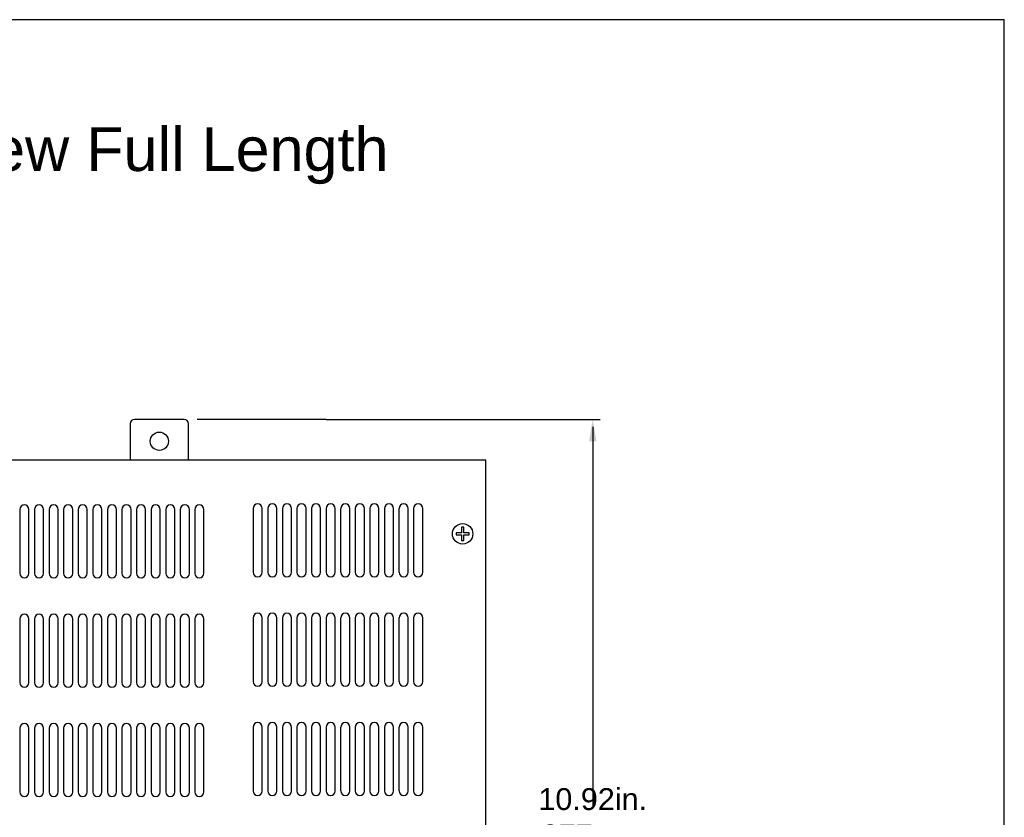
# Model space of a CAD drawing. Extents: x 183.7 to 238, y -64.4 to 9.5.
# Tile 6 of 18: x 196.6 to 210.1, y -28.7 to -17.7. Entities that reach past the tile are written whole.
import ezdxf

# ---------------------------------------------------------------- set-up
doc = ezdxf.new("R2010")
doc.units = 0
doc.header["$LTSCALE"] = 1.87
doc.header["$MEASUREMENT"] = 0
doc.layers.get('0').update_dxf_attribs({"linetype": 'CONTINUOUS'})
doc.layers.add('dim', color=5, linetype='CONTINUOUS')
doc.layers.add('UNIT', color=7, linetype='CONTINUOUS')
doc.styles.add('Arial', font='ARIAL.TTF', dxfattribs={"height": 0.3})

msp = doc.modelspace()

# ---------------------------------------------------------------- linework, layer by layer
at = {"linetype": 'Continuous'}
for p in [(184.41, -17.747), (210.078, -39.907)]:
    msp.add_line(p, (210.078, -17.747), dxfattribs=at)
at = {"layer": 'dim'}
for p, q in [((200.779, -23.231), (199.01, -23.231)), ((200.779, -23.231), (204.533, -23.231)), ((204.433, -23.331), (204.433, -28.569))]:
    msp.add_line(p, q, dxfattribs=at)
msp.add_solid([(204.383, -23.531), (204.483, -23.531), (204.433, -23.231)], dxfattribs=at)
at = {"layer": 'UNIT', "linetype": 'Continuous'}
for p, q in [((198.089, -23.29), (198.089, -23.785)), ((198.829, -23.23), (198.149, -23.23)), ((198.889, -23.785), (198.889, -23.29)), ((188.739, -23.785), (202.965, -23.785)), ((202.965, -33.481), (202.965, -23.785)), ((196.576, -24.466), (196.576, -25.341)), ((196.701, -25.341), (196.701, -24.466)), ((196.776, -24.466), (196.776, -25.341)), ((196.901, -25.341), (196.901, -24.466)), ((196.976, -24.466), (196.976, -25.341)), ((197.101, -25.341), (197.101, -24.466)), ((197.176, -24.466), (197.176, -25.341)), ((197.301, -25.341), (197.301, -24.466)), ((197.376, -24.466), (197.376, -25.341)), ((197.501, -25.341), (197.501, -24.466)), ((197.576, -24.466), (197.576, -25.341)), ((197.701, -25.341), (197.701, -24.466)), ((197.776, -24.466), (197.776, -25.341)), ((197.901, -25.341), (197.901, -24.466)), ((197.976, -24.466), (197.976, -25.341)), ((198.101, -25.341), (198.101, -24.466)), ((198.176, -24.466), (198.176, -25.341)), ((198.301, -25.341), (198.301, -24.466)), ((198.376, -24.466), (198.376, -25.341)), ((198.501, -25.341), (198.501, -24.466)), ((198.576, -24.466), (198.576, -25.341)), ((198.701, -25.341), (198.701, -24.466)), ((198.776, -24.466), (198.776, -25.341)), ((198.901, -25.341), (198.901, -24.466)), ((198.976, -24.466), (198.976, -25.341)), ((199.101, -25.341), (199.101, -24.466)), ((199.776, -24.452), (199.776, -25.327)), ((199.901, -25.327), (199.901, -24.452)), ((199.976, -24.452), (199.976, -25.327)), ((200.101, -25.327), (200.101, -24.452)), ((200.176, -24.452), (200.176, -25.327)), ((200.301, -25.327), (200.301, -24.452)), ((200.376, -24.452), (200.376, -25.327)), ((200.501, -25.327), (200.501, -24.452)), ((200.576, -24.452), (200.576, -25.327)), ((200.701, -25.327), (200.701, -24.452)), ((200.776, -24.452), (200.776, -25.327)), ((200.901, -25.327), (200.901, -24.452)), ((200.976, -24.452), (200.976, -25.327)), ((201.101, -25.327), (201.101, -24.452)), ((201.176, -24.452), (201.176, -25.327)), ((201.301, -25.327), (201.301, -24.452)), ((201.376, -24.452), (201.376, -25.327)), ((201.501, -25.327), (201.501, -24.452)), ((201.576, -24.452), (201.576, -25.327)), ((201.701, -25.327), (201.701, -24.452)), ((201.776, -24.452), (201.776, -25.327)), ((201.901, -25.327), (201.901, -24.452)), ((201.976, -24.452), (201.976, -25.327)), ((202.101, -25.327), (202.101, -24.452)), ((202.634, -24.71), (202.634, -24.785)), ((202.664, -24.71), (202.634, -24.71)), ((202.664, -24.785), (202.664, -24.71)), ((202.634, -24.785), (202.559, -24.785)), ((202.559, -24.785), (202.559, -24.815)), ((202.559, -24.815), (202.634, -24.815)), ((202.634, -24.815), (202.634, -24.89)), ((202.739, -24.785), (202.664, -24.785)), ((202.664, -24.815), (202.739, -24.815)), ((202.664, -24.89), (202.664, -24.815)), ((202.739, -24.815), (202.739, -24.785)), ((202.634, -24.89), (202.664, -24.89)), ((196.576, -25.966), (196.576, -26.841)), ((196.701, -26.841), (196.701, -25.966)), ((196.776, -25.966), (196.776, -26.841)), ((196.901, -26.841), (196.901, -25.966)), ((196.976, -25.966), (196.976, -26.841)), ((197.101, -26.841), (197.101, -25.966)), ((197.176, -25.966), (197.176, -26.841)), ((197.301, -26.841), (197.301, -25.966)), ((197.376, -25.966), (197.376, -26.841)), ((197.501, -26.841), (197.501, -25.966)), ((197.576, -25.966), (197.576, -26.841)), ((197.701, -26.841), (197.701, -25.966)), ((197.776, -25.966), (197.776, -26.841)), ((197.901, -26.841), (197.901, -25.966)), ((197.976, -25.966), (197.976, -26.841)), ((198.101, -26.841), (198.101, -25.966)), ((198.176, -25.966), (198.176, -26.841)), ((198.301, -26.841), (198.301, -25.966)), ((198.376, -25.966), (198.376, -26.841)), ((198.501, -26.841), (198.501, -25.966)), ((198.576, -25.966), (198.576, -26.841)), ((198.701, -26.841), (198.701, -25.966)), ((198.776, -25.966), (198.776, -26.841)), ((198.901, -26.841), (198.901, -25.966)), ((198.976, -25.966), (198.976, -26.841)), ((199.101, -26.841), (199.101, -25.966)), ((199.776, -25.952), (199.776, -26.827)), ((199.901, -26.827), (199.901, -25.952)), ((199.976, -25.952), (199.976, -26.827)), ((200.101, -26.827), (200.101, -25.952)), ((200.176, -25.952), (200.176, -26.827)), ((200.301, -26.827), (200.301, -25.952)), ((200.376, -25.952), (200.376, -26.827)), ((200.501, -26.827), (200.501, -25.952)), ((200.576, -25.952), (200.576, -26.827)), ((200.701, -26.827), (200.701, -25.952)), ((200.776, -25.952), (200.776, -26.827)), ((200.901, -26.827), (200.901, -25.952)), ((200.976, -25.952), (200.976, -26.827)), ((201.101, -26.827), (201.101, -25.952)), ((201.176, -25.952), (201.176, -26.827)), ((201.301, -26.827), (201.301, -25.952)), ((201.376, -25.952), (201.376, -26.827)), ((201.501, -26.827), (201.501, -25.952)), ((201.576, -25.952), (201.576, -26.827)), ((201.701, -26.827), (201.701, -25.952)), ((201.776, -25.952), (201.776, -26.827)), ((201.901, -26.827), (201.901, -25.952)), ((201.976, -25.952), (201.976, -26.827)), ((202.101, -26.827), (202.101, -25.952)), ((196.576, -27.466), (196.576, -28.341)), ((196.701, -28.341), (196.701, -27.466)), ((196.776, -27.466), (196.776, -28.341)), ((196.901, -28.341), (196.901, -27.466)), ((196.976, -27.466), (196.976, -28.341)), ((197.101, -28.341), (197.101, -27.466)), ((197.176, -27.466), (197.176, -28.341)), ((197.301, -28.341), (197.301, -27.466)), ((197.376, -27.466), (197.376, -28.341)), ((197.501, -28.341), (197.501, -27.466)), ((197.576, -27.466), (197.576, -28.341)), ((197.701, -28.341), (197.701, -27.466)), ((197.776, -27.466), (197.776, -28.341)), ((197.901, -28.341), (197.901, -27.466)), ((197.976, -27.466), (197.976, -28.341)), ((198.101, -28.341), (198.101, -27.466)), ((198.176, -27.466), (198.176, -28.341)), ((198.301, -28.341), (198.301, -27.466)), ((198.376, -27.466), (198.376, -28.341)), ((198.501, -28.341), (198.501, -27.466)), ((198.576, -27.466), (198.576, -28.341)), ((198.701, -28.341), (198.701, -27.466)), ((198.776, -27.466), (198.776, -28.341)), ((198.901, -28.341), (198.901, -27.466)), ((198.976, -27.466), (198.976, -28.341)), ((199.101, -28.341), (199.101, -27.466)), ((199.776, -27.452), (199.776, -28.327)), ((199.901, -28.327), (199.901, -27.452)), ((199.976, -27.452), (199.976, -28.327)), ((200.101, -28.327), (200.101, -27.452)), ((200.176, -27.452), (200.176, -28.327)), ((200.301, -28.327), (200.301, -27.452)), ((200.376, -27.452), (200.376, -28.327)), ((200.501, -28.327), (200.501, -27.452)), ((200.576, -27.452), (200.576, -28.327)), ((200.701, -28.327), (200.701, -27.452)), ((200.776, -27.452), (200.776, -28.327)), ((200.901, -28.327), (200.901, -27.452)), ((200.976, -27.452), (200.976, -28.327)), ((201.101, -28.327), (201.101, -27.452)), ((201.176, -27.452), (201.176, -28.327)), ((201.301, -28.327), (201.301, -27.452)), ((201.376, -27.452), (201.376, -28.327)), ((201.501, -28.327), (201.501, -27.452)), ((201.576, -27.452), (201.576, -28.327)), ((201.701, -28.327), (201.701, -27.452)), ((201.776, -27.452), (201.776, -28.327)), ((201.901, -28.327), (201.901, -27.452)), ((201.976, -27.452), (201.976, -28.327)), ((202.101, -28.327), (202.101, -27.452))]:
    msp.add_line(p, q, dxfattribs=at)
for centre, radius in [((198.489, -23.53), 0.125), ((202.649, -24.8), 0.14)]:
    msp.add_circle(centre, radius, dxfattribs=at)
for centre, radius, start, end in [((198.149, -23.29), 0.06, 90, 180), ((198.829, -23.29), 0.06, 0, 90), ((196.639, -24.466), 0.0625, 0, 180), ((196.839, -24.466), 0.0625, 0, 180), ((197.039, -24.466), 0.0625, 0, 180), ((197.239, -24.466), 0.0625, 0, 180), ((197.439, -24.466), 0.0625, 0, 180), ((197.639, -24.466), 0.0625, 0, 180), ((197.839, -24.466), 0.0625, 0, 180), ((198.039, -24.466), 0.0625, 0, 180), ((198.239, -24.466), 0.0625, 0, 180), ((198.439, -24.466), 0.0625, 0, 180), ((198.639, -24.466), 0.0625, 0, 180), ((198.839, -24.466), 0.0625, 0, 180), ((199.039, -24.466), 0.0625, 0, 180), ((199.839, -24.452), 0.0625, 0, 180), ((200.039, -24.452), 0.0625, 0, 180), ((200.239, -24.452), 0.0625, 0, 180), ((200.439, -24.452), 0.0625, 0, 180), ((200.639, -24.452), 0.0625, 0, 180), ((200.839, -24.452), 0.0625, 0, 180), ((201.039, -24.452), 0.0625, 0, 180), ((201.239, -24.452), 0.0625, 0, 180), ((201.439, -24.452), 0.0625, 0, 180), ((201.639, -24.452), 0.0625, 0, 180), ((201.839, -24.452), 0.0625, 0, 180), ((202.039, -24.452), 0.0625, 0, 180), ((196.639, -25.341), 0.0625, 180, 0), ((196.839, -25.341), 0.0625, 180, 0), ((197.039, -25.341), 0.0625, 180, 0), ((197.239, -25.341), 0.0625, 180, 0), ((197.439, -25.341), 0.0625, 180, 0), ((197.639, -25.341), 0.0625, 180, 0), ((197.839, -25.341), 0.0625, 180, 0), ((198.039, -25.341), 0.0625, 180, 0), ((198.239, -25.341), 0.0625, 180, 0), ((198.439, -25.341), 0.0625, 180, 0), ((198.639, -25.341), 0.0625, 180, 0), ((198.839, -25.341), 0.0625, 180, 0), ((199.039, -25.341), 0.0625, 180, 0), ((199.839, -25.327), 0.0625, 180, 0), ((200.039, -25.327), 0.0625, 180, 0), ((200.239, -25.327), 0.0625, 180, 0), ((200.439, -25.327), 0.0625, 180, 0), ((200.639, -25.327), 0.0625, 180, 360), ((200.839, -25.327), 0.0625, 180, 360), ((201.039, -25.327), 0.0625, 180, 0), ((201.239, -25.327), 0.0625, 180, 0), ((201.439, -25.327), 0.0625, 180, 0), ((201.639, -25.327), 0.0625, 180, 0), ((201.839, -25.327), 0.0625, 180, 0), ((202.039, -25.327), 0.0625, 180, 0), ((196.639, -25.966), 0.0625, 0, 180), ((196.839, -25.966), 0.0625, 0, 180), ((197.039, -25.966), 0.0625, 0, 180), ((197.239, -25.966), 0.0625, 0, 180), ((197.439, -25.966), 0.0625, 0, 180), ((197.639, -25.966), 0.0625, 0, 180), ((197.839, -25.966), 0.0625, 0, 180), ((198.039, -25.966), 0.0625, 0, 180), ((198.239, -25.966), 0.0625, 0, 180), ((198.439, -25.966), 0.0625, 0, 180), ((198.639, -25.966), 0.0625, 0, 180), ((198.839, -25.966), 0.0625, 0, 180), ((199.039, -25.966), 0.0625, 0, 180), ((199.839, -25.952), 0.0625, 0, 180), ((200.039, -25.952), 0.0625, 0, 180), ((200.239, -25.952), 0.0625, 0, 180), ((200.439, -25.952), 0.0625, 0, 180), ((200.639, -25.952), 0.0625, 0, 180), ((200.839, -25.952), 0.0625, 0, 180), ((201.039, -25.952), 0.0625, 0, 180), ((201.239, -25.952), 0.0625, 0, 180), ((201.439, -25.952), 0.0625, 0, 180), ((201.639, -25.952), 0.0625, 0, 180), ((201.839, -25.952), 0.0625, 0, 180), ((202.039, -25.952), 0.0625, 0, 180), ((196.639, -26.841), 0.0625, 180, 0), ((196.839, -26.841), 0.0625, 180, 0), ((197.039, -26.841), 0.0625, 180, 0), ((197.239, -26.841), 0.0625, 180, 0), ((197.439, -26.841), 0.0625, 180, 0), ((197.639, -26.841), 0.0625, 180, 0), ((197.839, -26.841), 0.0625, 180, 0), ((198.039, -26.841), 0.0625, 180, 0), ((198.239, -26.841), 0.0625, 180, 0), ((198.439, -26.841), 0.0625, 180, 0), ((198.639, -26.841), 0.0625, 180, 0), ((198.839, -26.841), 0.0625, 180, 0), ((199.039, -26.841), 0.0625, 180, 0), ((199.839, -26.827), 0.0625, 180, 0), ((200.039, -26.827), 0.0625, 180, 0), ((200.239, -26.827), 0.0625, 180, 0), ((200.439, -26.827), 0.0625, 180, 0), ((200.639, -26.827), 0.0625, 180, 360), ((200.839, -26.827), 0.0625, 180, 0), ((201.039, -26.827), 0.0625, 180, 0), ((201.239, -26.827), 0.0625, 180, 0), ((201.439, -26.827), 0.0625, 180, 0), ((201.639, -26.827), 0.0625, 180, 0), ((201.839, -26.827), 0.0625, 180, 360), ((202.039, -26.827), 0.0625, 180, 0), ((196.639, -27.466), 0.0625, 0, 180), ((196.839, -27.466), 0.0625, 0, 180), ((197.039, -27.466), 0.0625, 0, 180), ((197.239, -27.466), 0.0625, 0, 180), ((197.439, -27.466), 0.0625, 0, 180), ((197.639, -27.466), 0.0625, 0, 180), ((197.839, -27.466), 0.0625, 0, 180), ((198.039, -27.466), 0.0625, 0, 180), ((198.239, -27.466), 0.0625, 0, 180), ((198.439, -27.466), 0.0625, 0, 180), ((198.639, -27.466), 0.0625, 0, 180), ((198.839, -27.466), 0.0625, 0, 180), ((199.039, -27.466), 0.0625, 0, 180), ((199.839, -27.452), 0.0625, 0, 180), ((200.039, -27.452), 0.0625, 0, 180), ((200.239, -27.452), 0.0625, 0, 180), ((200.439, -27.452), 0.0625, 0, 180), ((200.639, -27.452), 0.0625, 0, 180), ((200.839, -27.452), 0.0625, 0, 180), ((201.039, -27.452), 0.0625, 0, 180), ((201.239, -27.452), 0.0625, 0, 180), ((201.439, -27.452), 0.0625, 0, 180), ((201.639, -27.452), 0.0625, 0, 180), ((201.839, -27.452), 0.0625, 0, 180), ((202.039, -27.452), 0.0625, 0, 180), ((196.639, -28.341), 0.0625, 180, 0), ((196.839, -28.341), 0.0625, 180, 0), ((197.039, -28.341), 0.0625, 180, 0), ((197.239, -28.341), 0.0625, 180, 0), ((197.439, -28.341), 0.0625, 180, 0), ((197.639, -28.341), 0.0625, 180, 0), ((197.839, -28.341), 0.0625, 180, 0), ((198.039, -28.341), 0.0625, 180, 0), ((198.239, -28.341), 0.0625, 180, 0), ((198.439, -28.341), 0.0625, 180, 0), ((198.639, -28.341), 0.0625, 180, 0), ((198.839, -28.341), 0.0625, 180, 0), ((199.039, -28.341), 0.0625, 180, 0), ((199.839, -28.327), 0.0625, 180, 0), ((200.039, -28.327), 0.0625, 180, 0), ((200.239, -28.327), 0.0625, 180, 0), ((200.439, -28.327), 0.0625, 180, 0), ((200.639, -28.327), 0.0625, 180, 360), ((200.839, -28.327), 0.0625, 180, 0), ((201.039, -28.327), 0.0625, 180, 0), ((201.239, -28.327), 0.0625, 180, 0), ((201.439, -28.327), 0.0625, 180, 0), ((201.639, -28.327), 0.0625, 180, 0), ((201.839, -28.327), 0.0625, 180, 360), ((202.039, -28.327), 0.0625, 180, 0)]:
    msp.add_arc(centre, radius, start, end, dxfattribs=at)

# ---------------------------------------------------------------- texts
at = {"layer": 'dim', "insert": (186.261, -19.223), "char_height": 0.6, "attachment_point": 1}
msp.add_mtext('{\\fArial|b0|i0|c0|p34;HPC HPX Remote Rear View Full Length }', dxfattribs=at)
at = {"layer": 'dim', "insert": (204.433, -28.689), "char_height": 0.3, "attachment_point": 5, "style": 'Arial'}
msp.add_mtext('10.92in.\\P277mm', dxfattribs=at)

doc.saveas('drawing.dxf')
